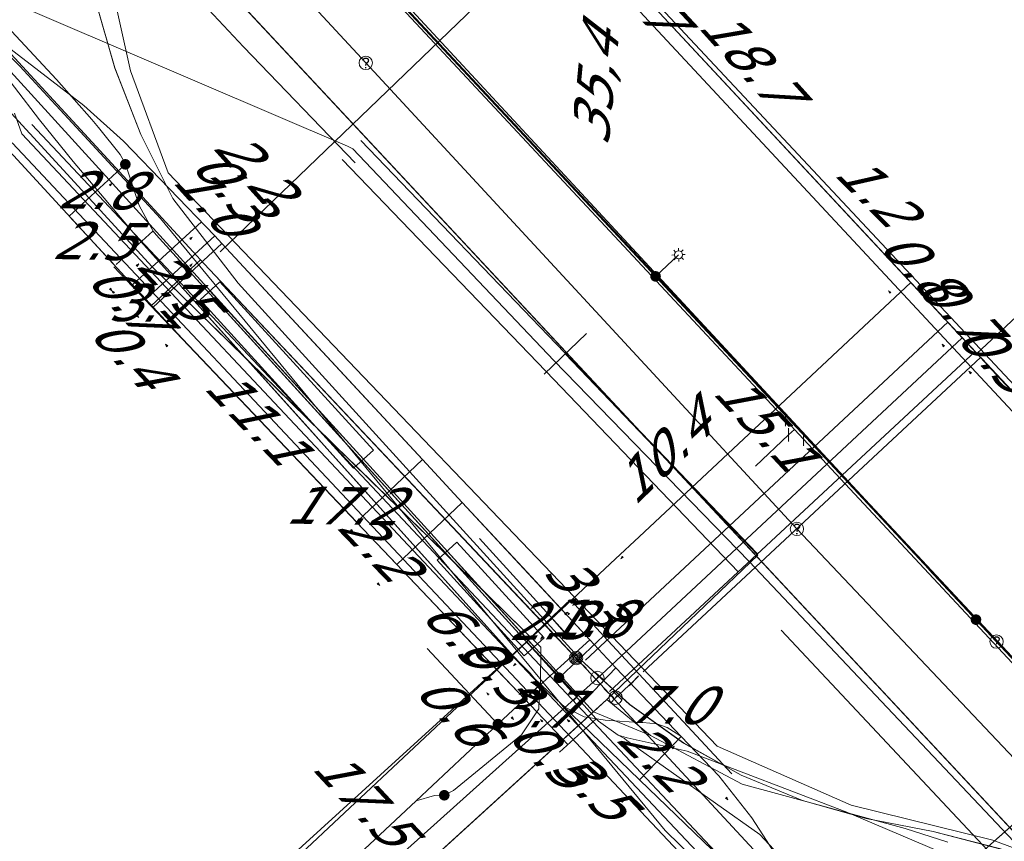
# Model space of a CAD drawing. Header units: metres. Extents: x 124576 to 133557, y 395865 to 402386.
# Tile 256 of 256: x 128925 to 128961, y 401645 to 401676. Entities that reach past the tile are written whole.
import ezdxf
from ezdxf.enums import TextEntityAlignment as Align

# ---------------------------------------------------------------- set-up
doc = ezdxf.new("R2010")
doc.units = ezdxf.units.M
doc.header["$MEASUREMENT"] = 0
for name, color, linetype, lineweight, true_color in [('LG_Datatransport', 3, 'Continuous', 13, 0x00ff00), ('LG_Datatransport_Blauw_Glas_Zuid', 3, 'Continuous', 13, 0x00ff00), ('LG_Datatransport_Bt_Nederland_NV', 3, 'Continuous', 13, 0x00ff00), ('LG_Datatransport_Eurofiber_Nederland_BV', 3, 'Continuous', 13, 0x00ff00), ('LG_Datatransport_KPN_BV', 3, 'Continuous', 13, 0x00ff00), ('LG_Datatransport_Tele2_Nederland_BV', 3, 'Continuous', 13, 0x00ff00), ('LG_Datatransport_Ziggo_BV', 3, 'Continuous', 13, 0x00ff00), ('LG_Gas_Hoge_Druk_Enexis_Netbeheer_BV', 7, 'Continuous', 13, 0xff9b00), ('LG_Gas_Hoge_Druk_P_Enexis_Netbeheer_BV', 7, 'Continuous', 13, 0xff9b00), ('LG_Laag_Spanning_Enexis_Netbeheer_BV', 7, 'Continuous', 13, 0x960000), ('LG_Midden_Spanning_Enexis_Netbeheer_BV', 7, 'Continuous', 13, 0xd20000), ('LG_Riool_Onder_Druk_Gemeente_Tilburg_Ruimtelijke_Uitvoering', 7, 'Continuous', 13, 0x800080), ('LG_Riool_Onder_Druk_New_Water_Business_Tilburg_BV', 5, 'Continuous', 13, 0x0000ff), ('LG_Riool_Vrij_Verval_Gemeente_Tilburg_Ruimtelijke_Uitvoering', 7, 'Continuous', 13, 0xca00a0), ('LG_unet-4_Brabant_Water', 5, 'Continuous', 13, 0x0000ff), ('LG_Water_Gemeente_Tilburg_Ruimtelijke_Uitvoering', 5, 'Continuous', 13, 0x0000ff), ('MV_Datatransport_lijn', 3, 'Continuous', 0, 0x00ff00)]:
    doc.layers.add(name, color=color, linetype=linetype, lineweight=lineweight, true_color=true_color)
for name, color, linetype, lineweight in [('LG_Datatransport_P_KPN_BV', 7, 'Continuous', 0), ('LG_Laag_Spanning_P_Enexis_Netbeheer_BV', 7, 'Continuous', 0), ('LG_Midden_Spanning_P_Enexis_Netbeheer_BV', 7, 'Continuous', 0), ('LG_n00003_Spitters_Electrotechniek_BV', 7, 'Continuous', 13), ('LG_Riool_Vrij_Verval_P_Gemeente_Tilburg_Ruimtelijke_Uitvoering', 7, 'Continuous', 0), ('LG_unet-4_P_Brabant_Water', 7, 'Continuous', 0), ('MV_Datatransport', 7, 'Continuous', 0), ('MV_Gas_Hoge_Druk', 7, 'Continuous', 0), ('MV_Gas_Hoge_Druk_lijn', 7, 'Continuous', 0), ('MV_Gas_Hoge_Druk_pijl', 7, 'Continuous', 0), ('MV_Laag_Spanning', 7, 'Continuous', 0), ('MV_Laag_Spanning_lijn', 7, 'Continuous', 0), ('MV_Laag_Spanning_pijl', 7, 'Continuous', 0), ('MV_Midden_Spanning', 7, 'Continuous', 0), ('MV_Midden_Spanning_lijn', 7, 'Continuous', 0), ('MV_Midden_Spanning_pijl', 7, 'Continuous', 0), ('MV_unet-4', 7, 'Continuous', 0)]:
    doc.layers.add(name, color=color, linetype=linetype, lineweight=lineweight)
doc.styles.add('Klic_Annotatie', font='verdanai.ttf', dxfattribs={"oblique": 20, "height": 1.4})

# ---------------------------------------------------------------- blocks, each defined once
blk = doc.blocks.new('Mof')
at = {"layer": 'LG_Laag_Spanning_P_Enexis_Netbeheer_BV'}
h = blk.add_hatch(color=256, dxfattribs=at)
edge = h.paths.add_edge_path()
edge.add_arc((0, 0), 2, 0, 360)
blk = doc.blocks.new('Mof_1')
at = {"layer": 'LG_Midden_Spanning_P_Enexis_Netbeheer_BV'}
h = blk.add_hatch(color=256, dxfattribs=at)
edge = h.paths.add_edge_path()
edge.add_arc((0, 0), 2, 0, 360)
blk = doc.blocks.new('Streetlight')
at = {"layer": 'LG_Laag_Spanning_P_Enexis_Netbeheer_BV'}
for p, q in [((-1.77, 1.77), (-1.06, 1.06)), ((0, 2.5), (0, 1.5)), ((1.77, 1.77), (1.06, 1.06)), ((-1.06, -1.06), (-1.77, -1.77)), ((0, -1.5), (0, -2.5)), ((1.06, -1.06), (1.77, -1.77))]:
    blk.add_line(p, q, dxfattribs=at)
at = {"layer": 'LG_Laag_Spanning_P_Enexis_Netbeheer_BV', "flags": 128}
for points in [[(-2.5, 0), (-1.5, 0)], [(1.5, 0), (2.5, 0)]]:
    blk.add_lwpolyline(points, dxfattribs=at)
at = {"layer": 'LG_Laag_Spanning_P_Enexis_Netbeheer_BV'}
blk.add_circle((0, 0), 1.5, dxfattribs=at)
blk = doc.blocks.new('Overgangsstuk_1')
at = {"layer": 'LG_Gas_Hoge_Druk_P_Enexis_Netbeheer_BV'}
for radius in [2.5, 2, 1.5, 1, 0.5]:
    blk.add_circle((0, 0), radius, dxfattribs=at)
blk = doc.blocks.new('Tstuk_1')
at = {"layer": 'LG_Gas_Hoge_Druk_P_Enexis_Netbeheer_BV'}
for p, q in [((-2.28, 1.77), (2.28, 1.77)), ((0, -1.77), (0, 1.77))]:
    blk.add_line(p, q, dxfattribs=at)
blk.add_circle((0, 0.73), 2.5, dxfattribs=at)
blk = doc.blocks.new('Afsluiter_1')
at = {"layer": 'LG_Gas_Hoge_Druk_P_Enexis_Netbeheer_BV'}
blk.add_line((0, -2.5), (0, 2.5), dxfattribs=at)
at = {"layer": 'LG_Gas_Hoge_Druk_P_Enexis_Netbeheer_BV', "extrusion": (0, 0, -1)}
blk.add_solid([(0.25, 2.5), (-0.25, 2.5), (0.25, -2.5), (-0.25, -2.5)], dxfattribs=at)
blk = doc.blocks.new('m_pijl')
at = {"layer": 'MV_Laag_Spanning_pijl'}
blk.add_hatch(color=7, dxfattribs=at).paths.add_polyline_path([(-1, -0.33), (-1, 0), (-1, 0.33), (0, 0)])
at = {"layer": 'MV_Laag_Spanning_pijl', "flags": 128}
blk.add_lwpolyline([(-1, 0), (-1, 0.33), (0, 0), (-1, -0.33), (-1, 0)], close=True, dxfattribs=at)
blk = doc.blocks.new('m_pijl_1')
at = {"layer": 'MV_Midden_Spanning_pijl'}
blk.add_hatch(color=7, dxfattribs=at).paths.add_polyline_path([(-1, -0.33), (-1, 0), (-1, 0.33), (0, 0)])
at = {"layer": 'MV_Midden_Spanning_pijl', "flags": 128}
blk.add_lwpolyline([(-1, 0), (-1, 0.33), (0, 0), (-1, -0.33), (-1, 0)], close=True, dxfattribs=at)
blk = doc.blocks.new('m_pijl_3')
at = {"layer": 'MV_Gas_Hoge_Druk_pijl'}
blk.add_hatch(color=7, dxfattribs=at).paths.add_polyline_path([(-1, -0.33), (-1, 0), (-1, 0.33), (0, 0)])
at = {"layer": 'MV_Gas_Hoge_Druk_pijl', "flags": 128}
blk.add_lwpolyline([(-1, 0), (-1, 0.33), (0, 0), (-1, -0.33), (-1, 0)], close=True, dxfattribs=at)
blk = doc.blocks.new('Afsluiter_2')
at = {"layer": 'LG_unet-4_P_Brabant_Water'}
blk.add_line((0, -2.5), (0, 2.5), dxfattribs=at)
blk.add_solid([(-0.25, 2.5), (0.25, 2.5), (-0.25, -2.5), (0.25, -2.5)], dxfattribs=at)
blk = doc.blocks.new('Onbekend_2')
at = {"layer": 'LG_Riool_Vrij_Verval_P_Gemeente_Tilburg_Ruimtelijke_Uitvoering'}
blk.add_hatch(color=256, dxfattribs=at).paths.add_polyline_path([(-0.25, -1.07, -0.262633), (0.23, 0.15), (0.59, 0.47, 0.379827), (0.7, 1.26), (0.69, 1.26, 0.228508), (-0.03, 1.53), (-0.03, 1.52, 0.459053), (-0.82, 0.79), (-1.29, 0.85, -0.414214), (-0.08, 2, -0.243799), (1.09, 1.52, -0.379827), (0.9, 0.11), (0.54, -0.2, 0.262633), (0.23, -1.08), (-0.17, -1.07)])
blk.add_circle((0, 0), 2.5, dxfattribs=at)
at = {"layer": 'LG_Riool_Vrij_Verval_P_Gemeente_Tilburg_Ruimtelijke_Uitvoering', "extrusion": (0, 0, -1)}
blk.add_solid([(0.34, -2.06), (-0.21, -2.06), (0.34, -1.51), (-0.21, -1.51)], dxfattribs=at)
blk = doc.blocks.new('Onbekend_3')
at = {"layer": 'LG_Datatransport_P_KPN_BV'}
blk.add_hatch(color=256, dxfattribs=at).paths.add_polyline_path([(-0.25, -1.07, -0.262633), (0.23, 0.15), (0.59, 0.47, 0.379827), (0.7, 1.26), (0.69, 1.26, 0.228508), (-0.03, 1.53), (-0.03, 1.52, 0.459053), (-0.82, 0.79), (-1.29, 0.85, -0.414214), (-0.08, 2, -0.243799), (1.09, 1.52, -0.379827), (0.9, 0.11), (0.54, -0.2, 0.262633), (0.23, -1.08), (-0.17, -1.07)])
blk.add_circle((0, 0), 2.5, dxfattribs=at)
at = {"layer": 'LG_Datatransport_P_KPN_BV', "extrusion": (0, 0, -1)}
blk.add_solid([(0.34, -2.06), (-0.21, -2.06), (0.34, -1.51), (-0.21, -1.51)], dxfattribs=at)

msp = doc.modelspace()

# ---------------------------------------------------------------- linework, layer by layer
at = {"layer": 'LG_Datatransport', "flags": 128}
for points in [[(128937.763, 401660.047), (128932.031, 401666.337), (128931.291, 401665.663), (128937.023, 401659.373), (128937.763, 401660.047)], [(128944.138, 401653.05), (128940.884, 401656.621), (128940.144, 401655.947), (128943.398, 401652.376), (128944.138, 401653.05)]]:
    msp.add_lwpolyline(points, dxfattribs=at)
at = {"layer": 'LG_Datatransport_Blauw_Glas_Zuid', "flags": 128}
for points in [[(128879, 401722.7), (128920.2, 401678.5), (128936.8, 401671.4), (128937, 401671.3), (128944.5, 401663.4), (128951.8, 401655.9), (128962.1, 401645), (128963.5, 401644), (128965.3, 401643.2), (128967.2, 401642.2), (128969.4, 401641.1), (128970.7, 401640.5), (128972, 401639.7), (128973.6, 401638.8), (128974.8, 401637.8), (128982.8, 401629.7), (128996.8, 401614.7)], [(128937.3, 401671.6), (128944.9, 401663.7), (128952.1, 401656.2)], [(128936.6, 401670.9), (128944.2, 401663), (128951.4, 401655.5)]]:
    msp.add_lwpolyline(points, dxfattribs=at)
at = {"layer": 'LG_Datatransport_Bt_Nederland_NV', "flags": 128}
msp.add_lwpolyline([(128873.27, 401728.99), (128900.8, 401699.47), (128912.58, 401686.97), (128918.99, 401679.88), (128924.56, 401674.38), (128929.82, 401668.69), (128948.66, 401645.86), (128952.06, 401642.54), (128955.81, 401639.38), (128958.79, 401636.24), (128985.12, 401607.67), (128989.09, 401603.46), (128991.11, 401602.23), (128994.04, 401599.3)], dxfattribs=at)
msp.add_lwpolyline([(128873.27, 401728.99), (128900.8, 401699.47), (128912.58, 401686.97), (128918.99, 401679.88), (128924.56, 401674.38), (128929.82, 401668.69), (128948.66, 401645.86), (128952.06, 401642.54), (128955.81, 401639.38), (128958.79, 401636.24), (128985.12, 401607.67), (128989.09, 401603.46), (128991.11, 401602.23), (128994.04, 401599.3)], dxfattribs=at)
at = {"layer": 'LG_Datatransport_Eurofiber_Nederland_BV', "flags": 128}
for points in [[(128927.378, 401676.875), (128928.109, 401674.311), (128929.077, 401671.826), (128930.273, 401669.442), (128932.713, 401666.285), (128945.506, 401652.223), (128947.335, 401650.563), (128949.343, 401649.124), (128951.503, 401647.925), (128953.787, 401646.983), (128956.163, 401646.309), (128958.669, 401645.822), (128961.139, 401645.177), (128963.563, 401644.377), (128965.931, 401643.425), (128968.235, 401642.325), (128970.464, 401641.082), (128972.611, 401639.699), (128974.665, 401638.184), (128976.619, 401636.542), (128978.465, 401634.779), (129100.462, 401504.11)], [(128927.378, 401676.875), (128928.109, 401674.311), (128929.077, 401671.826), (128930.273, 401669.442), (128932.713, 401666.285), (128945.506, 401652.223), (128947.335, 401650.563), (128949.343, 401649.124), (128951.503, 401647.925), (128953.787, 401646.983), (128956.163, 401646.309), (128958.669, 401645.822), (128961.139, 401645.177), (128963.563, 401644.377), (128965.931, 401643.425), (128968.235, 401642.325), (128970.464, 401641.082), (128972.611, 401639.699), (128974.665, 401638.184), (128976.619, 401636.542), (128978.465, 401634.779), (129100.462, 401504.11)], [(128927.38, 401676.88), (128928.11, 401674.31), (128929.08, 401671.83), (128930.27, 401669.44), (128932.71, 401666.28), (128945.51, 401652.22), (128947.33, 401650.56), (128949.34, 401649.12), (128951.5, 401647.92), (128953.79, 401646.98), (128956.16, 401646.31), (128958.67, 401645.82), (128961.14, 401645.18), (128963.56, 401644.38), (128965.93, 401643.42), (128968.23, 401642.33), (128970.46, 401641.08), (128972.61, 401639.7), (128974.66, 401638.18), (128976.62, 401636.54), (128978.47, 401634.78), (129100.46, 401504.11)], [(128927.38, 401676.88), (128928.11, 401674.31), (128929.08, 401671.83), (128930.27, 401669.44), (128932.71, 401666.28), (128945.51, 401652.22), (128947.33, 401650.56), (128949.34, 401649.12), (128951.5, 401647.92), (128953.79, 401646.98), (128956.16, 401646.31), (128958.67, 401645.82), (128961.14, 401645.18), (128963.56, 401644.38), (128965.93, 401643.42), (128968.23, 401642.33), (128970.46, 401641.08), (128972.61, 401639.7), (128974.66, 401638.18), (128976.62, 401636.54), (128978.47, 401634.78), (129100.46, 401504.11)], [(128927.38, 401676.88), (128928.11, 401674.31), (128929.08, 401671.83), (128930.27, 401669.44), (128932.71, 401666.28), (128945.51, 401652.22), (128947.33, 401650.56), (128949.34, 401649.12), (128951.5, 401647.92), (128953.79, 401646.98), (128956.16, 401646.31), (128958.67, 401645.82), (128961.14, 401645.18), (128963.56, 401644.38), (128965.93, 401643.42), (128968.23, 401642.33), (128970.46, 401641.08), (128972.61, 401639.7), (128974.66, 401638.18), (128976.62, 401636.54), (128978.47, 401634.78), (129100.46, 401504.11)], [(128997.8, 401613.5), (128977.5, 401635.3), (128958.5, 401655.6)]]:
    msp.add_lwpolyline(points, dxfattribs=at)
at = {"layer": 'LG_Datatransport_KPN_BV'}
msp.add_line((128961.033, 401652.906), (128963.812, 401649.931), dxfattribs=at)
at = {"layer": 'LG_Datatransport_KPN_BV', "flags": 128}
for points in [[(128883.376, 401745.408), (128905.984, 401721.197), (128932.806, 401692.419), (128936.169, 401688.81), (128966.367, 401656.411), (128967.869, 401654.799), (128995.96, 401624.659), (128999.634, 401620.717), (128999.915, 401620.414), (129000, 401620.322), (129028.125, 401590.148), (129033.154, 401584.795), (129037.005, 401580.696), (129039.571, 401577.944), (129040.124, 401577.351), (129041.262, 401576.131)], [(128923.833, 401692.806), (128928.232, 401688.238), (128929.554, 401686.866), (128960.573, 401653.423), (128961.033, 401652.906)], [(128934.92, 401691.023), (128939.309, 401686.365), (128966.659, 401657.175), (128966.367, 401656.411), (128963.876, 401649.894)]]:
    msp.add_lwpolyline(points, dxfattribs=at)
at = {"layer": 'LG_Datatransport_Tele2_Nederland_BV', "flags": 128}
msp.add_lwpolyline([(129000, 401612), (128975, 401638.3), (128971.6, 401640.7), (128965.7, 401643.7), (128960.9, 401645.5), (128955.6, 401646.8), (128950.6, 401649), (128930.1, 401670.4), (128928.7, 401674.2), (128928.1, 401676.9), (128926.5, 401684.4), (128925.4, 401687.3), (128923.5, 401692), (128922, 401693.6), (128920.2, 401697.3), (128916.3, 401701.1), (128915.8, 401701.9), (128870.9, 401750), (128853.9, 401768.2), (128791.8, 401834.7), (128757.4, 401871.2), (128752, 401876.3), (128744.683, 401881.286), (128743.7, 401882.6)], dxfattribs=at)
at = {"layer": 'LG_Datatransport_Ziggo_BV'}
for p, q in [((128931.661, 401666), (128937.393, 401659.71)), ((128940.514, 401656.284), (128943.768, 401652.713)), ((128945.978, 401650.288), (128948.111, 401649.408)), ((128945.978, 401650.288), (128948.111, 401649.408))]:
    msp.add_line(p, q, dxfattribs=at)
at = {"layer": 'LG_Datatransport_Ziggo_BV', "flags": 128}
for points in [[(128959.209, 401645.427), (128957.626, 401645.933), (128951.53, 401647.583), (128948.111, 401649.408), (128945.978, 401650.288), (128920.411, 401678.346), (128848.866, 401756.155), (128819.232, 401783.556), (128773.345, 401822.317), (128714.61, 401866.197), (128711.887, 401870.29), (128691.025, 401883.733), (128677.688, 401891.859), (128628.896, 401923.987), (128628.974, 401924.171), (128628.627, 401924.369), (128628.507, 401924.094), (128631.556, 401922.138), (128630.16, 401920.55), (128599.05, 401889.933), (128587.496, 401879.184), (128562.402, 401906.001), (128562.709, 401906.387)], [(128945.978, 401650.288), (128920.411, 401678.346), (128848.866, 401756.155), (128819.232, 401783.556), (128773.345, 401822.317), (128714.61, 401866.197), (128711.887, 401870.29), (128691.025, 401883.733), (128677.688, 401891.859), (128628.896, 401923.987)], [(128945.978, 401650.288), (128920.411, 401678.346), (128848.866, 401756.155), (128819.232, 401783.556), (128773.345, 401822.317), (128714.61, 401866.197), (128711.887, 401870.29), (128691.025, 401883.733), (128677.688, 401891.859), (128628.896, 401923.987)], [(128878.809, 401639.527), (128880.434, 401637.785), (128909.604, 401642.867), (128922.395, 401628.815), (128946.48, 401650.745), (128948.111, 401649.408), (128951.53, 401647.583), (128957.626, 401645.933), (128959.209, 401645.427)], [(128878.809, 401639.527), (128880.434, 401637.785), (128909.604, 401642.867), (128922.395, 401628.815), (128946.48, 401650.745), (128948.111, 401649.408), (128951.53, 401647.583), (128957.626, 401645.933), (128959.209, 401645.427)], [(128948.111, 401649.408), (128946.48, 401650.745), (128945.978, 401650.288)], [(128948.111, 401649.408), (128946.48, 401650.745), (128945.978, 401650.288)], [(128945.978, 401650.288), (128922.395, 401628.815), (128909.604, 401642.867), (128880.434, 401637.785)], [(128945.978, 401650.288), (128922.395, 401628.815), (128909.604, 401642.867), (128880.434, 401637.785)], [(128948.111, 401649.408), (128951.53, 401647.583), (128957.626, 401645.933), (128959.209, 401645.427)], [(128948.111, 401649.408), (128951.53, 401647.583), (128957.626, 401645.933), (128959.209, 401645.427)], [(128948.111, 401649.408), (128951.53, 401647.583), (128957.626, 401645.933), (128959.209, 401645.427)]]:
    msp.add_lwpolyline(points, dxfattribs=at)
at = {"layer": 'LG_Gas_Hoge_Druk_Enexis_Netbeheer_BV'}
for p, q in [((128931.447, 401667.008), (128944.285, 401653.411)), ((128946.078, 401651.495), (128945.531, 401652.079)), ((128946.078, 401651.495), (128945.386, 401650.875)), ((128946.554, 401650.982), (128946.078, 401651.495)), ((128946.758, 401650.762), (128947.491, 401651.443)), ((128945.386, 401650.875), (128932.597, 401639.41)), ((128946.758, 401650.762), (128946.554, 401650.982))]:
    msp.add_line(p, q, dxfattribs=at)
at = {"layer": 'LG_Gas_Hoge_Druk_Enexis_Netbeheer_BV', "flags": 128}
for points in [[(128945.333, 401652.291), (128944.006, 401653.698), (128931.447, 401667.008), (128931.174, 401667.3), (128905.701, 401694.938), (128905.429, 401695.232), (128871.66, 401731.587)], [(128945.531, 401652.079), (128945.424, 401652.194), (128945.333, 401652.291)], [(129091.6, 401443.956), (129097.951, 401449.85), (129099.648, 401451.987), (129100.436, 401454.368), (129101.02, 401480.02), (129101.539, 401482.834), (129101.16, 401484.12), (129099.746, 401486.221), (129072.38, 401515.551), (129066.524, 401521.828), (129036.781, 401554.006), (129035.914, 401555.668), (129031.821, 401560.056), (129028.358, 401564.354), (129022.717, 401568.643), (128970.108, 401625.583), (128946.758, 401650.762)]]:
    msp.add_lwpolyline(points, dxfattribs=at)
at = {"layer": 'LG_Laag_Spanning_Enexis_Netbeheer_BV'}
for p, q in [((128948.3, 401666.536), (128949.16, 401667.34)), ((128944.695, 401651.558), (128946.088, 401650.027)), ((128944.695, 401651.558), (128946.088, 401650.027))]:
    msp.add_line(p, q, dxfattribs=at)
at = {"layer": 'LG_Laag_Spanning_Enexis_Netbeheer_BV', "flags": 128}
for points in [[(128862.781, 401757.831), (128895.397, 401723.065), (128919.416, 401697.462), (128931.625, 401684.39), (128948.3, 401666.536), (128960.265, 401653.726), (128976.254, 401636.607), (128985.542, 401626.662), (129018.744, 401591.115), (129019.936, 401589.838), (129022.774, 401586.806), (129039.734, 401568.684), (129044.593, 401563.492), (129045.036, 401563.018), (129059.53, 401547.532), (129080.748, 401524.86), (129104.063, 401499.949), (129111.536, 401492.013), (129112.227, 401491.235), (129112.917, 401490.457)], [(128976.254, 401636.607), (128960.265, 401653.726), (128948.3, 401666.536), (128931.625, 401684.39), (128919.416, 401697.462), (128895.397, 401723.065), (128862.781, 401757.831)], [(128919.375, 401680.925), (128925.929, 401673.881), (128927.255, 401672.385), (128927.5, 401672.093), (128928.309, 401671.08), (128928.501, 401670.717)], [(128919.375, 401680.925), (128925.929, 401673.881), (128927.255, 401672.385), (128927.5, 401672.093), (128928.309, 401671.08), (128928.501, 401670.717)], [(128928.501, 401670.717), (128929.013, 401669.183), (128929.535, 401668.227), (128929.657, 401668.085), (128944.695, 401651.558)], [(128928.501, 401670.717), (128929.013, 401669.183), (128929.535, 401668.227)], [(128929.535, 401668.227), (128929.657, 401668.085), (128933.956, 401663.361), (128944.695, 401651.558), (128946.088, 401650.027)], [(128929.535, 401668.227), (128929.657, 401668.085), (128933.956, 401663.361), (128944.695, 401651.558)], [(128929.535, 401668.227), (128929.657, 401668.085), (128944.695, 401651.558)], [(128944.695, 401651.558), (128946.088, 401650.027), (128946.169, 401649.938), (128946.91, 401649.42), (128947.241, 401649.316), (128949.48, 401648.817), (128955.348, 401646.576), (128955.387, 401646.568), (128973.002, 401639.08), (128976.254, 401636.607)], [(128944.695, 401651.558), (128946.088, 401650.027), (128946.169, 401649.938), (128946.91, 401649.42), (128947.142, 401649.287), (128947.232, 401649.214), (128952.191, 401645.713), (128958.127, 401639.346)], [(128946.088, 401650.027), (128946.169, 401649.938), (128946.91, 401649.42)], [(128946.91, 401649.42), (128947.142, 401649.287), (128947.232, 401649.214), (128952.191, 401645.713), (128958.127, 401639.346)], [(128946.91, 401649.42), (128947.241, 401649.316), (128949.48, 401648.817), (128955.348, 401646.576), (128955.387, 401646.568), (128973.002, 401639.08), (128976.254, 401636.607)]]:
    msp.add_lwpolyline(points, dxfattribs=at)
at = {"layer": 'LG_Midden_Spanning_Enexis_Netbeheer_BV'}
for p, q in [((128896.24, 401722.323), (129024.294, 401585.219)), ((128896.24, 401722.323), (129024.294, 401585.219)), ((128932.109, 401667.762), (128931.838, 401668.054)), ((128932.109, 401667.762), (128931.838, 401668.054)), ((128932.109, 401667.762), (128931.838, 401668.054)), ((128932.109, 401667.762), (128931.838, 401668.054)), ((128932.109, 401667.762), (128931.838, 401668.054)), ((128939.594, 401659.703), (128932.109, 401667.762)), ((128929.506, 401666.896), (128943.942, 401652.772)), ((128939.594, 401659.703), (128941.083, 401658.1)), ((128939.594, 401659.703), (128941.083, 401658.1)), ((128939.594, 401659.703), (128941.083, 401658.1)), ((128939.594, 401659.703), (128941.083, 401658.1)), ((128941.083, 401658.1), (128939.594, 401659.703)), ((128945.85, 401652.971), (128941.083, 401658.1)), ((128945.848, 401652.969), (128945.85, 401652.971)), ((128945.848, 401652.969), (128946.822, 401651.927)), ((128945.848, 401652.969), (128946.822, 401651.927)), ((128945.848, 401652.969), (128946.822, 401651.927)), ((128945.848, 401652.969), (128946.822, 401651.927)), ((128946.822, 401651.927), (128945.848, 401652.969)), ((128949.262, 401649.371), (128946.822, 401651.927)), ((128939.358, 401646.969), (128942.415, 401649.827))]:
    msp.add_line(p, q, dxfattribs=at)
at = {"layer": 'LG_Midden_Spanning_Enexis_Netbeheer_BV', "flags": 128}
for points in [[(128897.592, 401701.52), (128899.867, 401699.053), (128900.536, 401698.327), (128923.815, 401673.07), (128929.506, 401666.896), (128943.942, 401652.772), (128944.02, 401652.696), (128944.003, 401651.312), (128943.538, 401650.877), (128942.415, 401649.827), (128943.538, 401650.877), (128942.415, 401649.827)], [(128897.592, 401701.52), (128899.867, 401699.053), (128900.536, 401698.327), (128923.815, 401673.07), (128929.506, 401666.896), (128943.942, 401652.772), (128944.02, 401652.696), (128944.003, 401651.312), (128943.538, 401650.877), (128942.415, 401649.827), (128943.538, 401650.877), (128942.415, 401649.827)], [(128897.592, 401701.52), (128899.867, 401699.053), (128900.536, 401698.327), (128923.815, 401673.07), (128929.506, 401666.896), (128943.942, 401652.772), (128944.02, 401652.696), (128944.003, 401651.312), (128943.538, 401650.877), (128942.415, 401649.827), (128943.538, 401650.877), (128942.415, 401649.827)], [(128900.536, 401698.327), (128923.815, 401673.07), (128929.506, 401666.896)], [(128931.838, 401668.054), (128928.434, 401671.585), (128926.947, 401672.915), (128922.661, 401676.213), (128922.301, 401676.49), (128921.485, 401677.214)], [(128929.072, 401667.854), (128926.555, 401670.819), (128925.297, 401672.373), (128922.478, 401676.031), (128921.485, 401677.214)], [(128955.059, 401641.363), (128952.439, 401645.481), (128951.895, 401646.335), (128950.667, 401647.902), (128949.262, 401649.371), (128946.822, 401651.927), (128945.848, 401652.969), (128945.85, 401652.971), (128941.083, 401658.1), (128939.594, 401659.703), (128932.109, 401667.762), (128931.838, 401668.054), (128928.434, 401671.585), (128926.947, 401672.915), (128922.661, 401676.213)], [(128955.059, 401641.363), (128952.439, 401645.481), (128951.895, 401646.335), (128950.667, 401647.902), (128949.262, 401649.371), (128946.822, 401651.927), (128945.848, 401652.969), (128945.85, 401652.971), (128941.083, 401658.1), (128939.594, 401659.703), (128932.109, 401667.762), (128931.838, 401668.054), (128928.434, 401671.585), (128926.947, 401672.915), (128922.661, 401676.213)], [(128955.059, 401641.363), (128952.439, 401645.481), (128951.895, 401646.335), (128950.667, 401647.902), (128949.262, 401649.371), (128946.822, 401651.927), (128945.848, 401652.969), (128945.85, 401652.971), (128941.083, 401658.1), (128939.594, 401659.703), (128932.109, 401667.762), (128931.838, 401668.054), (128928.434, 401671.585), (128926.947, 401672.915), (128922.661, 401676.213)], [(128922.478, 401676.031), (128925.297, 401672.373), (128926.555, 401670.819), (128929.072, 401667.854), (128929.736, 401667.105), (128942.89, 401652.484), (128943.213, 401652.137), (128943.543, 401651.802), (128943.62, 401651.727), (128943.783, 401651.532), (128944.804, 401650.565), (128944.939, 401650.446), (128945.629, 401650.1), (128946.414, 401649.974), (128946.578, 401649.956), (128947.694, 401649.891), (128947.826, 401649.89), (128948.348, 401649.84), (128948.728, 401649.705), (128949.076, 401649.495), (128949.262, 401649.371), (128950.667, 401647.902), (128951.895, 401646.335), (128952.439, 401645.481), (128955.059, 401641.363)], [(128922.478, 401676.031), (128925.297, 401672.373), (128926.555, 401670.819), (128929.072, 401667.854), (128929.736, 401667.105), (128942.89, 401652.484), (128943.213, 401652.137), (128943.543, 401651.802), (128943.62, 401651.727), (128943.783, 401651.532), (128944.804, 401650.565), (128944.939, 401650.446), (128945.629, 401650.1), (128946.414, 401649.974), (128946.578, 401649.956), (128947.694, 401649.891), (128947.826, 401649.89), (128948.348, 401649.84), (128948.728, 401649.705), (128949.076, 401649.495), (128949.262, 401649.371), (128950.667, 401647.902), (128951.895, 401646.335), (128952.439, 401645.481), (128955.059, 401641.363)], [(128922.478, 401676.031), (128925.297, 401672.373), (128926.555, 401670.819), (128929.072, 401667.854), (128929.736, 401667.105), (128942.89, 401652.484), (128943.213, 401652.137), (128943.543, 401651.802), (128943.62, 401651.727), (128943.783, 401651.532), (128944.804, 401650.565), (128944.939, 401650.446), (128945.629, 401650.1), (128946.414, 401649.974), (128946.578, 401649.956), (128947.694, 401649.891), (128947.826, 401649.89), (128948.348, 401649.84), (128948.728, 401649.705), (128949.076, 401649.495), (128949.262, 401649.371), (128950.667, 401647.902), (128951.895, 401646.335), (128952.439, 401645.481), (128955.059, 401641.363)], [(128940.411, 401647.173), (128940.757, 401647.349), (128943.289, 401649.426), (128943.938, 401650.401), (128943.962, 401651.113), (128943.783, 401651.532), (128943.62, 401651.727), (128943.543, 401651.802), (128943.213, 401652.137), (128942.89, 401652.484), (128929.736, 401667.105), (128929.072, 401667.854), (128926.555, 401670.819), (128925.297, 401672.373), (128922.478, 401676.031)], [(128922.478, 401676.031), (128925.297, 401672.373), (128926.555, 401670.819), (128929.072, 401667.854), (128929.736, 401667.105), (128942.89, 401652.484), (128943.213, 401652.137), (128943.543, 401651.802), (128943.62, 401651.727), (128943.783, 401651.532), (128944.804, 401650.565), (128944.939, 401650.446), (128945.629, 401650.1), (128946.414, 401649.974), (128946.578, 401649.956), (128947.694, 401649.891), (128947.826, 401649.89), (128948.348, 401649.84), (128948.728, 401649.705), (128949.076, 401649.495), (128949.262, 401649.371), (128950.667, 401647.902), (128951.895, 401646.335), (128952.439, 401645.481), (128955.059, 401641.363)], [(128929.072, 401667.854), (128929.736, 401667.105), (128935.316, 401660.903), (128936.137, 401659.99), (128936.898, 401659.145), (128942.89, 401652.484), (128943.213, 401652.137)], [(128929.072, 401667.854), (128929.736, 401667.105), (128935.316, 401660.903), (128936.137, 401659.99), (128936.898, 401659.145), (128942.89, 401652.484), (128943.213, 401652.137)], [(128943.213, 401652.137), (128942.89, 401652.484), (128929.736, 401667.105), (128929.072, 401667.854)], [(128939.594, 401659.703), (128937.015, 401662.48), (128932.109, 401667.762)], [(128939.594, 401659.703), (128937.015, 401662.48), (128932.109, 401667.762)], [(128939.594, 401659.703), (128937.015, 401662.48), (128932.109, 401667.762)], [(128939.594, 401659.703), (128937.015, 401662.48), (128932.109, 401667.762)], [(128939.594, 401659.703), (128937.015, 401662.48), (128932.109, 401667.762)], [(128929.506, 401666.896), (128934.165, 401662.338), (128935.478, 401661.053), (128936.359, 401660.191), (128937.157, 401659.41), (128943.942, 401652.772)], [(128941.083, 401658.1), (128943.5, 401655.5), (128945.85, 401652.971)], [(128941.083, 401658.1), (128943.5, 401655.5), (128945.85, 401652.971)], [(128941.083, 401658.1), (128943.5, 401655.5), (128945.85, 401652.971)], [(128941.083, 401658.1), (128943.5, 401655.5), (128945.85, 401652.971)], [(128941.083, 401658.1), (128943.5, 401655.5), (128945.85, 401652.971)], [(128943.942, 401652.772), (128944.02, 401652.696), (128944.003, 401651.312), (128943.538, 401650.877), (128942.415, 401649.827)], [(128943.783, 401651.532), (128943.62, 401651.727), (128943.543, 401651.802), (128943.213, 401652.137)], [(128940.411, 401647.173), (128940.757, 401647.349), (128943.289, 401649.426), (128943.938, 401650.401), (128943.962, 401651.113), (128943.783, 401651.532)], [(128943.783, 401651.532), (128944.804, 401650.565), (128944.939, 401650.446), (128945.629, 401650.1), (128946.414, 401649.974), (128946.578, 401649.956), (128947.694, 401649.891), (128947.826, 401649.89), (128948.348, 401649.84), (128948.728, 401649.705), (128949.076, 401649.495), (128949.262, 401649.371)], [(128901.477, 401612.352), (128902.322, 401612.787), (128902.721, 401612.853), (128904.248, 401613.635), (128904.704, 401614.088), (128905.091, 401614.473), (128912.126, 401621.461), (128912.535, 401621.864), (128913.854, 401623.126), (128939.358, 401646.969), (128942.415, 401649.827)], [(128955.819, 401640.212), (128955.059, 401641.363), (128952.439, 401645.481), (128951.895, 401646.335), (128950.667, 401647.902), (128949.262, 401649.371)], [(128905.091, 401614.473), (128912.126, 401621.461), (128912.535, 401621.864), (128913.854, 401623.126), (128939.358, 401646.969), (128940.05, 401647.169), (128940.411, 401647.173)], [(128939.358, 401646.969), (128940.05, 401647.169), (128940.411, 401647.173)], [(128912.535, 401621.864), (128913.854, 401623.126), (128939.358, 401646.969)]]:
    msp.add_lwpolyline(points, dxfattribs=at)
at = {"layer": 'LG_n00003_Spitters_Electrotechniek_BV'}
for p, q in [((128924.64, 401671.86), (128924.363, 401672.621)), ((128924.363, 401672.621), (128924.64, 401671.86)), ((128924.64, 401671.86), (128924.363, 401672.621)), ((128925.004, 401672.202), (128940.204, 401656.033)), ((128939.84, 401655.69), (128924.64, 401671.86)), ((128924.64, 401671.86), (128939.84, 401655.69)), ((128939.84, 401655.69), (128924.64, 401671.86)), ((128924.276, 401671.518), (128939.476, 401655.347)), ((128940.204, 401656.033), (128953.154, 401642.293)), ((128952.79, 401641.95), (128939.84, 401655.69)), ((128939.84, 401655.69), (128952.79, 401641.95)), ((128952.79, 401641.95), (128939.84, 401655.69)), ((128939.476, 401655.347), (128952.426, 401641.607))]:
    msp.add_line(p, q, dxfattribs=at)
at = {"layer": 'LG_Riool_Onder_Druk_Gemeente_Tilburg_Ruimtelijke_Uitvoering', "flags": 128}
for points in [[(129191.15, 401508.94), (129182.76, 401515.34), (129156.54, 401532.74), (129155.97, 401532.74), (129155.02, 401532.26), (129151.08, 401527.16), (129148.5, 401524.69), (129143.19, 401522.12), (129134.7, 401518.85), (129127.03, 401515.78), (129122.16, 401514.62), (129119.93, 401515.68), (129116.57, 401518.77), (129106.6, 401528.49), (129084.97, 401550.88), (129024.4, 401614.26), (128980.33, 401661.73), (128979.19, 401661.9), (128978.6, 401661.67), (128961.79, 401646.21), (128940.18, 401627.1), (128921.13, 401609.34), (128920.67, 401608.44)], [(128995.187, 401645.814), (128982.176, 401659.637), (128980.331, 401661.733), (128979.196, 401661.897), (128978.599, 401661.667), (128962.103, 401646.476), (128940.362, 401627.267), (128921.135, 401609.345), (128921.084, 401608.814), (128920.891, 401608.634)]]:
    msp.add_lwpolyline(points, dxfattribs=at)
at = {"layer": 'LG_Riool_Onder_Druk_New_Water_Business_Tilburg_BV', "flags": 128}
for points in [[(128924.751, 401683.924), (128928.807, 401679.488), (128932.919, 401675.104), (128937.088, 401670.774)], [(128997.544, 401604.067), (128997.826, 401604.306), (128998.199, 401604.755), (128993.832, 401609.631), (128975.941, 401628.874), (128952.994, 401653.332)]]:
    msp.add_lwpolyline(points, dxfattribs=at)
at = {"layer": 'LG_Riool_Vrij_Verval_Gemeente_Tilburg_Ruimtelijke_Uitvoering'}
for p, q in [((128918.55, 401694.98), (128937.48, 401674.5)), ((128937.48, 401674.5), (128953.58, 401657.11)), ((128973.54, 401636.01), (128953.58, 401657.11))]:
    msp.add_line(p, q, dxfattribs=at)
at = {"layer": 'LG_unet-4_Brabant_Water'}
for p, q in [((128953.49, 401660.82), (128953.15, 401661.19)), ((128953.49, 401660.82), (128953.27, 401660.62)), ((128953.49, 401660.82), (128953.83, 401660.46)), ((128953.27, 401660.62), (128952.03, 401659.45)), ((129010.14, 401600.1), (128953.83, 401660.46))]:
    msp.add_line(p, q, dxfattribs=at)
at = {"layer": 'LG_unet-4_Brabant_Water', "flags": 128}
for points in [[(128856.69, 401758.12), (128898.07, 401713.9), (128999.81, 401604.98)], [(128866.39, 401754.05), (128901.21, 401716.84), (128953.15, 401661.19)]]:
    msp.add_lwpolyline(points, dxfattribs=at)
at = {"layer": 'LG_Water_Gemeente_Tilburg_Ruimtelijke_Uitvoering', "flags": 128}
msp.add_lwpolyline([(128999.811, 401604.982), (128996.346, 401608.696), (128898.077, 401713.907), (128867.5, 401746.584), (128758.981, 401862.556)], dxfattribs=at)
at = {"layer": 'MV_Datatransport_lijn'}
for p, q in [((128944.138, 401662.889), (128945.723, 401664.403)), ((128944.931, 401663.646), (128952.114, 401656.126)), ((128952.114, 401656.126), (128946.48, 401650.745)), ((128944.436, 401653.773), (128919.961, 401631.489)), ((128943.918, 401653.301), (128944.436, 401653.773)), ((128944.436, 401653.773), (128944.962, 401653.177))]:
    msp.add_line(p, q, dxfattribs=at)
at = {"layer": 'MV_Gas_Hoge_Druk_lijn'}
for p, q in [((128968.235, 401655.14), (128936.535, 401689.152)), ((128945.077, 401679.986), (128932.044, 401667.452)), ((128959.209, 401664.825), (128945.682, 401652.211)), ((128959.754, 401664.239), (128946.078, 401651.495)), ((128960.231, 401663.727), (128946.575, 401651.046)), ((128960.436, 401663.508), (128947.841, 401651.772)), ((128941.72, 401656.756), (128945.107, 401653.036)), ((128944.173, 401653.53), (128946.223, 401651.34)), ((128945.386, 401650.875), (128943.495, 401652.896))]:
    msp.add_line(p, q, dxfattribs=at)
at = {"layer": 'MV_Gas_Hoge_Druk_pijl'}
for p, q in [((128929.481, 401665.449), (128903.727, 401693.391)), ((128957.827, 401666.307), (128945.077, 401679.986)), ((128929.481, 401665.449), (128931.31, 401667.153)), ((128957.827, 401666.307), (128947.687, 401656.818)), ((128959.754, 401664.239), (128959.209, 401664.825)), ((128960.231, 401663.727), (128959.754, 401664.239)), ((128960.436, 401663.508), (128960.231, 401663.727)), ((128944.392, 401653.735), (128944.173, 401653.53)), ((128943.495, 401652.896), (128930.957, 401641.163))]:
    msp.add_line(p, q, dxfattribs=at)
at = {"layer": 'MV_Gas_Hoge_Druk_pijl', "flags": 128}
for points in [[(128959.209, 401664.825), (128958.391, 401665.703), (128957.827, 401666.307)], [(128970.322, 401652.901), (128970.118, 401653.12), (128968.235, 401655.14), (128961.023, 401662.878), (128960.436, 401663.508)], [(128947.687, 401656.818), (128946.802, 401655.99), (128944.392, 401653.735)], [(128944.173, 401653.53), (128943.735, 401653.12), (128943.495, 401652.896)]]:
    msp.add_lwpolyline(points, dxfattribs=at)
at = {"layer": 'MV_Laag_Spanning_lijn'}
for p, q in [((128928.163, 401666.978), (128929.531, 401668.223)), ((128946.356, 401653.121), (128944.695, 401651.558)), ((128944.719, 401648.782), (128946.088, 401650.027))]:
    msp.add_line(p, q, dxfattribs=at)
at = {"layer": 'MV_Laag_Spanning_pijl'}
for p, q in [((128926.406, 401668.786), (128928.501, 401670.717)), ((128926.406, 401668.786), (128928.118, 401666.929)), ((128930.625, 401664.208), (128928.075, 401666.889)), ((128942.48, 401651.745), (128930.625, 401664.208)), ((128946.356, 401653.121), (128951.143, 401647.977)), ((128945.03, 401649.065), (128942.48, 401651.745))]:
    msp.add_line(p, q, dxfattribs=at)
at = {"layer": 'MV_Laag_Spanning_pijl', "flags": 128}
for points in [[(128943.474, 401652.9), (128944.491, 401653.878), (128945.116, 401654.466)], [(128946.365, 401653.112), (128945.143, 401654.438), (128945.116, 401654.466)]]:
    msp.add_lwpolyline(points, dxfattribs=at)
at = {"layer": 'MV_Midden_Spanning_lijn'}
for p, q in [((128931.838, 401668.054), (128929.266, 401665.682)), ((128932.109, 401667.762), (128929.535, 401665.39)), ((128939.594, 401659.703), (128937.135, 401657.364)), ((128941.083, 401658.1), (128938.643, 401655.779)), ((128939.777, 401652.646), (128942.415, 401649.827)), ((128945.848, 401652.969), (128943.538, 401650.877)), ((128946.822, 401651.927), (128945.158, 401650.199))]:
    msp.add_line(p, q, dxfattribs=at)
at = {"layer": 'MV_Midden_Spanning_pijl'}
for p, q in [((128960.303, 401663.66), (128934.596, 401691.236)), ((128918.913, 401676.914), (128928.766, 401666.224)), ((128960.303, 401663.66), (128968.413, 401671.238)), ((128929.736, 401667.105), (128931.345, 401668.566)), ((128929.506, 401666.896), (128929.736, 401667.105)), ((128928.766, 401666.224), (128929.506, 401666.896)), ((128928.766, 401666.224), (128929.266, 401665.682)), ((128929.266, 401665.682), (128929.535, 401665.39)), ((128983.857, 401638.452), (128960.305, 401663.662)), ((128937.135, 401657.364), (128938.643, 401655.779)), ((128945.158, 401650.2), (128944.792, 401650.553)), ((128947.702, 401647.751), (128945.158, 401650.199)), ((128947.702, 401647.751), (128949.262, 401649.371))]:
    msp.add_line(p, q, dxfattribs=at)
at = {"layer": 'MV_Midden_Spanning_pijl', "flags": 128}
for points in [[(128929.535, 401665.39), (128930.621, 401664.212), (128937.14, 401657.359)], [(128938.643, 401655.779), (128942.379, 401651.851), (128943.415, 401650.762)], [(128956.071, 401639.603), (128954.171, 401641.522), (128947.702, 401647.751)]]:
    msp.add_lwpolyline(points, dxfattribs=at)

# ---------------------------------------------------------------- block references
at = {"layer": 'LG_Datatransport_P_KPN_BV', "xscale": 0.1, "yscale": 0.1, "zscale": 0.1}
msp.add_blockref('Onbekend_3', (128961.033, 401652.906), dxfattribs=at)
msp.add_blockref('Onbekend_3', (128961.033, 401652.906), dxfattribs=at)
at = {"layer": 'LG_Gas_Hoge_Druk_P_Enexis_Netbeheer_BV', "xscale": 0.1, "yscale": 0.1, "zscale": 0.1}
for name, p, rotation in [('Overgangsstuk_1', (128945.333, 401652.291), 47), ('Afsluiter_1', (128945.531, 401652.079), 47), ('Tstuk_1', (128946.078, 401651.495), 317.0000000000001), ('Afsluiter_1', (128947.491, 401651.443), 317.0000000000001), ('Afsluiter_1', (128946.554, 401650.982), 47), ('Tstuk_1', (128946.758, 401650.762), 317.0000000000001), ('Afsluiter_1', (128945.386, 401650.875), 318)]:
    msp.add_blockref(name, p, dxfattribs=dict(at, rotation=rotation))
at = {"layer": 'LG_Laag_Spanning_P_Enexis_Netbeheer_BV', "xscale": 0.1, "yscale": 0.1, "zscale": 0.1}
for name, p, rotation in [('Mof', (128928.501, 401670.717), 1), ('Streetlight', (128949.16, 401667.34), 317.0000000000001), ('Mof', (128960.265, 401653.726), 47), ('Mof', (128944.695, 401651.558), 1)]:
    msp.add_blockref(name, p, dxfattribs=dict(at, rotation=rotation))
msp.add_blockref('Mof', (128948.3, 401666.536), dxfattribs=at)
at = {"layer": 'LG_Midden_Spanning_P_Enexis_Netbeheer_BV', "xscale": 0.1, "yscale": 0.1, "zscale": 0.1, "rotation": 359}
msp.add_blockref('Mof_1', (128942.415, 401649.827), dxfattribs=at)
at = {"layer": 'LG_Midden_Spanning_P_Enexis_Netbeheer_BV', "xscale": 0.1, "yscale": 0.1, "zscale": 0.1}
msp.add_blockref('Mof_1', (128940.411, 401647.173), dxfattribs=at)
at = {"layer": 'LG_Riool_Vrij_Verval_P_Gemeente_Tilburg_Ruimtelijke_Uitvoering', "xscale": 0.1, "yscale": 0.1, "zscale": 0.1}
for p in [(128937.48, 401674.5), (128953.58, 401657.11)]:
    msp.add_blockref('Onbekend_2', p, dxfattribs=at)
at = {"layer": 'LG_unet-4_P_Brabant_Water', "xscale": 0.1, "yscale": 0.1, "zscale": 0.1}
for p in [(128953.15, 401661.19), (128953.27, 401660.62), (128953.83, 401660.46)]:
    msp.add_blockref('Afsluiter_2', p, dxfattribs=at)
at = {"layer": 'MV_Gas_Hoge_Druk_pijl'}
for p, xscale, yscale, zscale, rotation in [((128931, 401667), 0.1, 0.1, 0.1, 42), ((128957, 401666), 0.09999999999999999, 0.09999999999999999, 0.09999999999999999, 133), ((128959, 401664), 0.1, 0.1, 0.1, 132), ((128959, 401664), 0.1, 0.1, 0.1, 132), ((128960, 401663), 0.1, 0.1, 0.1, 132), ((128960, 401663), 0.09999999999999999, 0.09999999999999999, 0.09999999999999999, 133), ((128947, 401656), 0.1, 0.1, 0.1, 224), ((128944, 401653), 0.1, 0.1, 0.1, 224), ((128944, 401653), 0.1, 0.1, 0.1, 224), ((128943, 401652), 0.1, 0.1, 0.1, 224)]:
    msp.add_blockref('m_pijl_3', p, dxfattribs=dict(at, xscale=xscale, yscale=yscale, zscale=zscale, rotation=rotation))
at = {"layer": 'MV_Laag_Spanning_pijl'}
for p, xscale, yscale, zscale, rotation in [((128928, 401670), 0.1, 0.1, 0.1, 42), ((128928, 401666), 0.1, 0.1, 0.1, 313), ((128928, 401666), 0.09999999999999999, 0.09999999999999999, 0.09999999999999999, 133), ((128930, 401664), 0.09999999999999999, 0.09999999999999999, 0.09999999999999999, 133), ((128945, 401654), 0.1, 0.1, 0.1, 43), ((128945, 401654), 0.09999999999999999, 0.09999999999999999, 0.09999999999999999, 133), ((128942, 401651), 0.09999999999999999, 0.09999999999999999, 0.09999999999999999, 133), ((128951, 401647), 0.1, 0.1, 0.1, 313)]:
    msp.add_blockref('m_pijl', p, dxfattribs=dict(at, xscale=xscale, yscale=yscale, zscale=zscale, rotation=rotation))
at = {"layer": 'MV_Midden_Spanning_pijl'}
for p, xscale, yscale, zscale, rotation in [((128931, 401668), 0.1, 0.1, 0.1, 42), ((128929, 401667), 0.1, 0.1, 0.1, 42), ((128928, 401666), 0.1, 0.1, 0.1, 313), ((128929, 401666), 0.1, 0.1, 0.1, 42), ((128929, 401665), 0.1, 0.1, 0.1, 313), ((128929, 401665), 0.1, 0.1, 0.1, 313), ((128960, 401663), 0.09999999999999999, 0.09999999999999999, 0.09999999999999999, 133), ((128937, 401657), 0.1, 0.1, 0.1, 314), ((128938, 401655), 0.1, 0.1, 0.1, 314), ((128943, 401650), 0.1, 0.1, 0.1, 314), ((128944, 401650), 0.1, 0.1, 0.1, 136), ((128945, 401650), 0.1, 0.1, 0.1, 136), ((128949, 401649), 0.1, 0.1, 0.1, 46), ((128947, 401647), 0.1, 0.1, 0.1, 136)]:
    msp.add_blockref('m_pijl_1', p, dxfattribs=dict(at, xscale=xscale, yscale=yscale, zscale=zscale, rotation=rotation))

# ---------------------------------------------------------------- texts
at = {"layer": 'MV_Datatransport', "style": 'Klic_Annotatie', "oblique": 20}
msp.add_text('10.4', height=1.4, rotation=44, dxfattribs=at).set_placement((128948.523, 401659.886), align=Align.MIDDLE_CENTER)
at = {"layer": 'MV_Gas_Hoge_Druk', "style": 'Klic_Annotatie', "oblique": 20}
for s, rotation, p in [('18.7', 312, (128951.759, 401674.772)), ('1.2', 315, (128956.453, 401669.806)), ('0.8', 313, (128958.116, 401667.018)), ('2.5', 313, (128930.396, 401666.301)), ('0.7', 313, (128959.538, 401665.454)), ('0.3', 313, (128961.008, 401663.609)), ('15.1', 313, (128952.315, 401661.149)), ('3.3', 313, (128945.597, 401654.863)), ('0.3', 313, (128942.392, 401651.972)), ('0.6', 313, (128940.794, 401650.434)), ('17.5', 313, (128937.346, 401647.141))]:
    msp.add_text(s, height=1.4, rotation=rotation, dxfattribs=at).set_placement(p, align=Align.MIDDLE_CENTER)
at = {"layer": 'MV_Laag_Spanning', "style": 'Klic_Annotatie', "oblique": 20}
for s, rotation, p in [('2.8', 359, (128927.454, 401669.752)), ('2.5', 359, (128927.262, 401667.858)), ('3.7', 359, (128929.35, 401665.549)), ('17.2', 359, (128936.553, 401657.977)), ('1.8', 359, (128945.754, 401653.775)), ('2.3', 1, (128944.292, 401653.686)), ('7.0', 359, (128948.75, 401650.549)), ('3.7', 359, (128943.755, 401650.405))]:
    msp.add_text(s, height=1.4, rotation=rotation, dxfattribs=at).set_placement(p, align=Align.MIDDLE_CENTER)
at = {"layer": 'MV_Midden_Spanning', "style": 'Klic_Annotatie', "oblique": 20}
for s, rotation, p in [('37.7', 313, (128947.449, 401677.448)), ('2.2', 312, (128933.253, 401670.689)), ('0.3', 312, (128932.426, 401670.01)), ('1.0', 312, (128931.721, 401669.459)), ('0.7', 313, (128928.55, 401665.771)), ('0.4', 313, (128928.64, 401663.769)), ('11.1', 314, (128933.328, 401661.366)), ('2.2', 314, (128937.889, 401656.572)), ('6.9', 314, (128941.029, 401653.27)), ('0.5', 316, (128944.289, 401648.82)), ('2.2', 316, (128948.338, 401648.7)), ('3.5', 316, (128945.899, 401647.636))]:
    msp.add_text(s, height=1.4, rotation=rotation, dxfattribs=at).set_placement(p, align=Align.MIDDLE_CENTER)
at = {"layer": 'MV_unet-4', "style": 'Klic_Annotatie', "oblique": 20}
msp.add_text('35,4', height=1.4, rotation=84.5, dxfattribs=at).set_placement((128946.04, 401673.54), align=Align.MIDDLE_CENTER)

doc.saveas('drawing.dxf')
